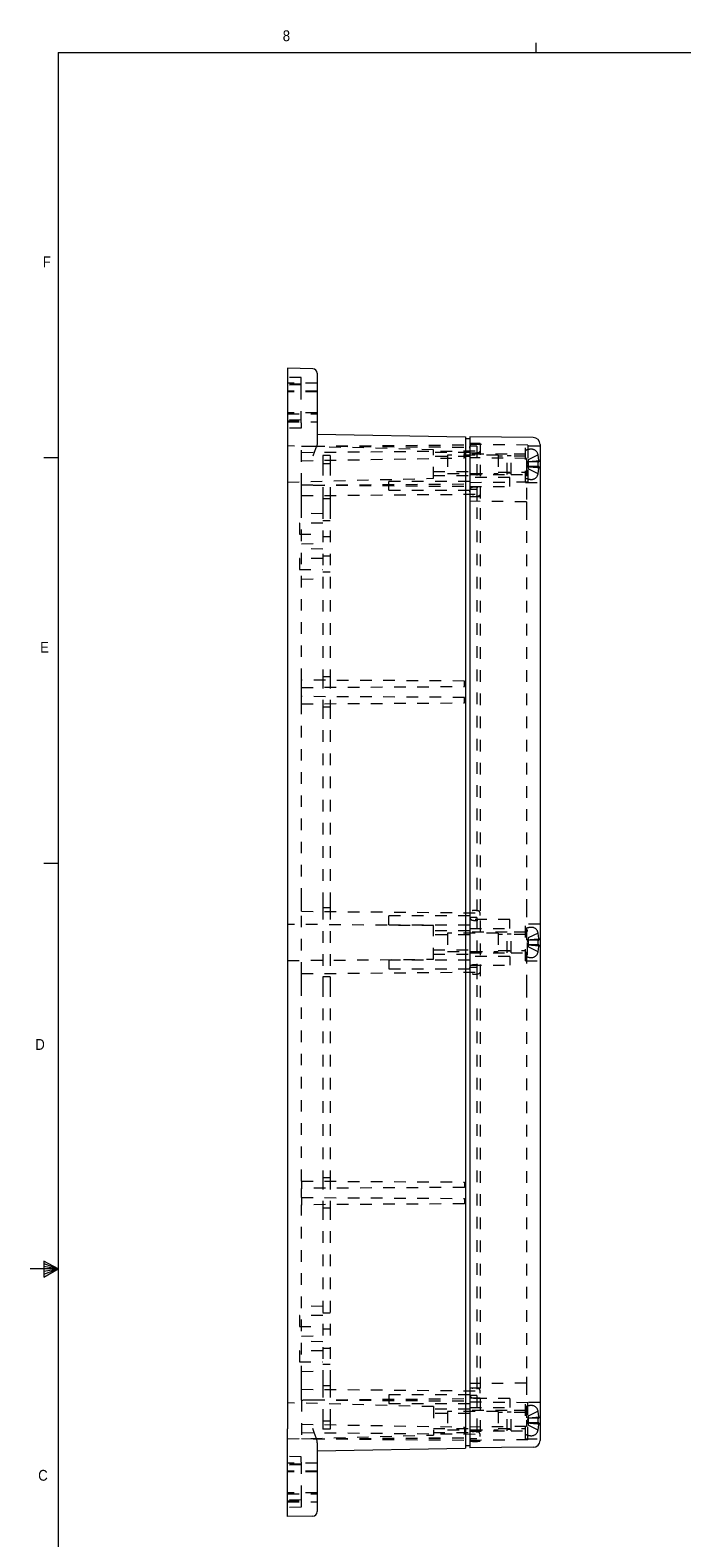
# Model space of a CAD drawing. Header units: inches. Extents: x 0.3 to 33.9, y 0.2 to 21.7.
# Tile 5 of 17: x 0.3 to 5.9, y 8.6 to 21.7. Entities that reach past the tile are written whole.
import ezdxf

# ---------------------------------------------------------------- set-up
doc = ezdxf.new("R2010")
doc.units = ezdxf.units.IN
doc.header["$MEASUREMENT"] = 0
doc.linetypes.add('SLD-Dashed', pattern=[0.075, 0.05, -0.025])
doc.linetypes.add('SLD-Solid', pattern=[0])
doc.styles.add('SLDTEXTSTYLE1', font='GOTHIC.TTF', dxfattribs={"width": 0.913})

msp = doc.modelspace()

# ---------------------------------------------------------------- linework, layer by layer
at = {"color": 7, "linetype": 'SLD-Solid', "lineweight": 0}
for p, q in [((4.6408, 21.464), (4.6408, 21.5488)), ((0.5158, 21.464), (33.5158, 21.464)), ((0.5158, 21.464), (0.5158, 0.464)), ((0.5158, 17.964), (0.3908, 17.964)), ((0.5158, 14.464), (0.3908, 14.464)), ((0.5158, 10.964), (0.2728, 10.964)), ((0.3918, 11.0295), (0.3918, 10.8907)), ((0.5158, 10.964), (0.3918, 11.0295)), ((0.3918, 11.011), (0.5158, 10.964)), ((0.3918, 10.9871), (0.5158, 10.964)), ((0.3918, 10.8907), (0.5158, 10.964)), ((0.3918, 10.918), (0.5158, 10.964)), ((0.3918, 10.9447), (0.5158, 10.964))]:
    msp.add_line(p, q, dxfattribs=at)
at = {"color": 7, "linetype": 'SLD-Solid', "lineweight": 15}
for p, q in [((2.7121, 18.7347), (2.4949, 18.7385)), ((2.4949, 18.7385), (2.4949, 18.5926)), ((2.7508, 18.6953), (2.7508, 18.5814)), ((2.4949, 18.5926), (2.4949, 17.9799)), ((2.7508, 18.5814), (2.7508, 18.1001)), ((2.7508, 18.1703), (4.0299, 18.1479)), ((4.0299, 18.1479), (4.0299, 17.9119)), ((4.0692, 18.1282), (4.0299, 18.1282)), ((4.0692, 18.1454), (4.0692, 17.9094)), ((4.6168, 18.1401), (4.0692, 18.1454)), ((2.4949, 17.9799), (2.4949, 17.9119)), ((4.6752, 18.0811), (4.6752, 17.9094)), ((2.4949, 17.9119), (2.4949, 9.6509)), ((4.0299, 17.9119), (4.0299, 9.6509)), ((4.0692, 17.9094), (4.0692, 9.6534)), ((4.6752, 17.9094), (4.6752, 9.6534)), ((2.4949, 9.6509), (2.4949, 9.5829)), ((4.0299, 9.6509), (4.0299, 9.4149)), ((4.0692, 9.6534), (4.0692, 9.4174)), ((4.6752, 9.6534), (4.6752, 9.4817)), ((2.4949, 8.9703), (2.4949, 9.5829)), ((2.7508, 9.4627), (2.7508, 8.9814)), ((2.7508, 9.3926), (4.0299, 9.4149)), ((4.0692, 9.4346), (4.0299, 9.4346)), ((4.6168, 9.4227), (4.0692, 9.4174)), ((2.7508, 8.9814), (2.7508, 8.8675)), ((2.4949, 8.8244), (2.4949, 8.9703)), ((2.7121, 8.8282), (2.4949, 8.8244))]:
    msp.add_line(p, q, dxfattribs=at)
at = {"color": 7, "linetype": 'SLD-Dashed', "lineweight": 0}
for p, q in [((2.613, 18.6577), (2.4949, 18.6597)), ((2.613, 18.5717), (2.613, 18.6577)), ((2.7508, 18.6105), (2.4949, 18.6105)), ((2.613, 18.6027), (2.4949, 18.6007)), ((2.613, 18.5949), (2.4949, 18.5928)), ((2.7508, 18.5416), (2.4949, 18.5416)), ((2.7508, 18.5338), (2.4949, 18.5338)), ((2.613, 18.2688), (2.613, 18.5717)), ((2.7508, 18.3527), (2.4949, 18.3527)), ((2.4949, 18.3448), (2.7508, 18.3448)), ((2.613, 18.2915), (2.4949, 18.2936)), ((2.4949, 18.2857), (2.613, 18.2837)), ((2.4949, 18.2759), (2.7508, 18.2759)), ((2.613, 18.2688), (2.613, 18.2218)), ((2.613, 18.2218), (2.4949, 18.2197)), ((3.7542, 18.035), (2.4949, 18.0679)), ((2.6149, 18.0652), (2.7158, 18.0661)), ((2.6149, 17.7316), (2.6149, 18.0652)), ((2.6149, 18.0127), (4.1283, 18.0259)), ((2.6149, 17.9404), (4.0213, 17.965)), ((2.7158, 18.0661), (4.0692, 18.0779)), ((2.7158, 18.0661), (4.0692, 18.0582)), ((2.7158, 18.0661), (4.0692, 18.0567)), ((2.8624, 17.9843), (2.7999, 17.9843)), ((2.7999, 17.9843), (2.7999, 17.9119)), ((2.8624, 17.9843), (2.8624, 17.9119)), ((3.7542, 17.7889), (3.7542, 18.035)), ((4.0692, 18.0119), (3.7542, 18.0119)), ((4.0692, 18.0119), (3.7542, 18.0119)), ((4.0692, 17.9769), (3.7542, 17.9769)), ((3.877, 17.9882), (3.877, 17.8307)), ((4.314, 17.9882), (3.877, 17.9882)), ((4.0213, 17.965), (4.0213, 18.025)), ((4.1592, 18.0898), (4.0692, 18.0898)), ((4.5702, 18.0756), (4.0692, 18.0804)), ((4.1283, 18.0659), (4.0692, 18.0659)), ((4.1592, 18.0048), (4.0692, 18.0048)), ((4.3902, 17.9979), (4.0692, 17.9979)), ((4.5572, 17.9607), (4.0692, 17.9654)), ((4.1283, 18.0659), (4.1283, 17.9119)), ((4.1592, 18.0898), (4.1592, 17.9059)), ((4.314, 17.9882), (4.314, 17.8307)), ((4.5502, 17.9783), (4.314, 17.9783)), ((4.3902, 17.8209), (4.3902, 17.9979)), ((4.4242, 17.9819), (4.3902, 17.9819)), ((4.4242, 17.8209), (4.4242, 17.9979)), ((4.5502, 17.9979), (4.4242, 17.9979)), ((4.5502, 17.7519), (4.5502, 18.0669)), ((4.6752, 18.0669), (4.5502, 18.0669)), ((4.5702, 18.0756), (4.5702, 18.063)), ((4.5702, 18.063), (4.5702, 17.7675)), ((4.658, 17.9909), (4.5723, 17.9481)), ((4.6644, 17.9432), (4.658, 17.9909)), ((2.8624, 17.9137), (2.7999, 17.9137)), ((2.7999, 17.9119), (2.7999, 17.6103)), ((2.8624, 17.9119), (2.8624, 17.6103)), ((3.7542, 17.847), (4.0692, 17.847)), ((4.1283, 17.9119), (4.1283, 17.6919)), ((4.1592, 17.9059), (4.1592, 17.7148)), ((4.314, 17.8405), (4.5502, 17.8405)), ((4.3902, 17.8369), (4.4242, 17.8369)), ((4.5572, 17.9607), (4.5572, 17.9063)), ((4.5572, 17.9063), (4.5572, 17.5857)), ((4.5723, 17.9394), (4.5625, 17.9094)), ((4.5625, 17.9094), (4.5723, 17.8794)), ((4.5723, 17.9481), (4.5723, 17.9316)), ((4.5723, 17.9316), (4.5723, 17.9297)), ((4.658, 17.9297), (4.5723, 17.9297)), ((4.5723, 17.9297), (4.5723, 17.8892)), ((4.658, 17.8892), (4.5723, 17.8892)), ((4.5723, 17.8892), (4.5723, 17.8873)), ((4.5723, 17.8873), (4.5723, 17.8707)), ((4.658, 17.828), (4.5723, 17.8707)), ((4.658, 17.9297), (4.6644, 17.9297)), ((4.658, 17.8892), (4.658, 17.9297)), ((4.6644, 17.8892), (4.658, 17.8892)), ((4.658, 17.828), (4.6644, 17.8757)), ((4.6644, 17.9432), (4.6644, 17.9297)), ((4.6644, 17.8892), (4.6644, 17.8757)), ((2.4949, 17.7559), (3.7542, 17.7889)), ((2.6149, 17.6387), (2.6149, 17.7316)), ((2.7158, 17.7307), (4.0692, 17.7401)), ((2.7158, 17.7307), (4.0692, 17.7189)), ((3.3692, 17.6868), (3.3692, 17.7618)), ((4.0692, 17.7618), (3.3692, 17.7618)), ((3.7542, 17.8119), (4.0692, 17.8119)), ((3.7542, 17.8119), (4.0692, 17.8119)), ((3.877, 17.8307), (4.314, 17.8307)), ((4.0692, 17.8209), (4.3902, 17.8209)), ((4.4142, 17.7954), (4.0692, 17.7954)), ((4.5702, 17.7553), (4.0692, 17.7504)), ((4.0692, 17.7184), (4.4142, 17.7184)), ((4.1592, 17.7148), (4.0692, 17.7148)), ((4.1592, 17.7148), (4.1592, 17.5314)), ((4.4142, 17.7184), (4.4142, 17.7954)), ((4.4242, 17.8209), (4.5502, 17.8209)), ((4.5502, 17.7519), (4.6752, 17.7519)), ((4.5702, 17.7675), (4.5702, 17.7553)), ((2.6149, 17.6387), (4.1283, 17.6519)), ((2.6149, 17.5379), (2.6149, 17.6387)), ((2.8624, 17.6103), (2.7999, 17.6103)), ((2.7999, 17.6103), (2.7999, 17.5379)), ((2.8624, 17.6103), (2.8624, 17.5379)), ((3.3692, 17.6868), (4.0692, 17.6868)), ((4.1283, 17.6919), (4.0692, 17.6919)), ((4.1592, 17.6298), (4.0692, 17.6298)), ((4.5572, 17.5857), (4.0692, 17.5904)), ((4.1283, 17.6919), (4.1283, 17.5379)), ((4.5572, 17.5857), (4.5572, 17.5314)), ((2.6149, 16.046), (2.6149, 17.5379)), ((2.7999, 17.4812), (2.6149, 17.486)), ((2.7999, 17.5379), (2.7999, 16.075)), ((2.8624, 17.5379), (2.8624, 16.075)), ((4.1283, 17.5379), (4.1283, 14.1514)), ((4.1592, 17.5314), (4.1592, 14.1554)), ((4.5572, 17.5314), (4.5572, 14.1554)), ((2.5969, 17.4022), (2.5969, 17.3072)), ((2.7999, 17.4022), (2.5969, 17.4022)), ((2.8624, 17.4222), (2.7999, 17.4222)), ((2.5969, 17.3072), (2.7999, 17.3072)), ((2.6149, 17.2233), (2.7999, 17.2282)), ((2.7999, 17.2872), (2.8624, 17.2872)), ((2.5969, 17.0974), (2.5969, 17.0024)), ((2.7999, 17.0974), (2.5969, 17.0974)), ((2.7999, 17.1764), (2.6149, 17.1813)), ((2.8624, 17.1174), (2.7999, 17.1174)), ((2.5969, 17.0024), (2.7999, 17.0024)), ((2.6149, 16.9186), (2.7999, 16.9234)), ((2.7999, 16.9824), (2.8624, 16.9824)), ((4.0213, 16.0382), (2.6149, 16.046)), ((2.6149, 15.9833), (2.6149, 16.046)), ((2.8624, 16.075), (2.7999, 16.075)), ((2.7999, 16.075), (2.7999, 15.8129)), ((2.8624, 16.075), (2.8624, 15.8129)), ((4.0213, 15.9912), (4.0213, 16.0382)), ((2.6149, 15.9833), (4.0213, 15.9912)), ((2.6149, 15.9045), (2.6149, 15.9833)), ((4.0213, 15.8967), (2.6149, 15.9045)), ((2.6149, 15.8418), (2.6149, 15.9045)), ((4.0213, 15.8497), (4.0213, 15.8967)), ((2.6149, 15.8418), (4.0213, 15.8497)), ((2.6149, 14.1514), (2.6149, 15.8418)), ((2.8624, 15.8129), (2.7999, 15.8129)), ((2.7999, 15.8129), (2.7999, 14.1514)), ((2.8624, 15.8129), (2.8624, 14.1514)), ((2.6149, 14.0506), (2.6149, 14.1514)), ((2.7999, 14.1514), (2.7999, 14.079)), ((2.8624, 14.079), (2.7999, 14.079)), ((2.7999, 14.079), (2.7999, 13.4838)), ((2.8624, 14.1514), (2.8624, 14.079)), ((2.8624, 14.079), (2.8624, 13.4838)), ((4.1283, 14.1514), (4.1283, 13.9974)), ((4.1592, 14.1554), (4.1592, 13.9721)), ((4.5572, 14.1554), (4.5572, 14.1011)), ((4.5572, 14.1011), (4.5572, 13.4617)), ((3.7542, 13.9264), (2.4949, 13.9374)), ((2.6149, 14.0506), (4.1283, 14.0374)), ((2.6149, 13.5122), (2.6149, 14.0506)), ((3.3692, 13.9349), (3.3692, 14.0099)), ((4.0692, 14.0099), (3.3692, 14.0099)), ((3.3692, 13.9349), (4.0692, 13.9349)), ((4.1283, 13.9974), (4.0692, 13.9974)), ((4.4142, 13.9784), (4.0692, 13.9784)), ((4.1283, 13.9974), (4.1283, 13.5654)), ((4.1592, 13.9721), (4.1592, 13.5908)), ((4.4142, 13.9014), (4.4142, 13.9784)), ((4.5502, 13.6239), (4.5502, 13.9389)), ((4.6752, 13.9389), (4.5502, 13.9389)), ((3.7542, 13.6364), (3.7542, 13.9264)), ((4.0692, 13.8814), (3.7542, 13.8814)), ((4.0692, 13.8814), (3.7542, 13.8814)), ((4.0692, 13.8464), (3.7542, 13.8464)), ((3.877, 13.8602), (3.877, 13.7027)), ((4.314, 13.8602), (3.877, 13.8602)), ((4.0692, 13.9014), (4.4142, 13.9014)), ((4.3902, 13.8699), (4.0692, 13.8699)), ((4.314, 13.8602), (4.314, 13.7027)), ((4.5502, 13.8503), (4.314, 13.8503)), ((4.3902, 13.6929), (4.3902, 13.8699)), ((4.4242, 13.8539), (4.3902, 13.8539)), ((4.4242, 13.6929), (4.4242, 13.8699)), ((4.5502, 13.8699), (4.4242, 13.8699)), ((4.5672, 13.8874), (4.5572, 13.8874)), ((4.5723, 13.8114), (4.5625, 13.7814)), ((4.5672, 13.6754), (4.5672, 13.8874)), ((4.658, 13.8629), (4.5723, 13.8201)), ((4.5723, 13.8201), (4.5723, 13.8036)), ((4.5723, 13.8036), (4.5723, 13.8017)), ((4.658, 13.8017), (4.5723, 13.8017)), ((4.5723, 13.8017), (4.5723, 13.7612)), ((4.6644, 13.8152), (4.658, 13.8629)), ((4.658, 13.8017), (4.6644, 13.8017)), ((4.658, 13.7612), (4.658, 13.8017)), ((4.6644, 13.8152), (4.6644, 13.8017)), ((3.7542, 13.7165), (4.0692, 13.7165)), ((3.7542, 13.6814), (4.0692, 13.6814)), ((3.7542, 13.6814), (4.0692, 13.6814)), ((3.877, 13.7027), (4.314, 13.7027)), ((4.0692, 13.6929), (4.3902, 13.6929)), ((4.314, 13.7125), (4.5502, 13.7125)), ((4.3902, 13.7089), (4.4242, 13.7089)), ((4.4242, 13.6929), (4.5502, 13.6929)), ((4.5572, 13.6754), (4.5672, 13.6754)), ((4.5625, 13.7814), (4.5723, 13.7514)), ((4.658, 13.7612), (4.5723, 13.7612)), ((4.5723, 13.7612), (4.5723, 13.7593)), ((4.5723, 13.7593), (4.5723, 13.7427)), ((4.658, 13.7), (4.5723, 13.7427)), ((4.6644, 13.7612), (4.658, 13.7612)), ((4.658, 13.7), (4.6644, 13.7477)), ((4.6644, 13.7612), (4.6644, 13.7477)), ((2.4949, 13.6254), (3.7542, 13.6364)), ((3.3692, 13.6279), (3.3692, 13.5529)), ((4.0692, 13.6279), (3.3692, 13.6279)), ((3.3692, 13.5529), (4.0692, 13.5529)), ((4.4142, 13.6614), (4.0692, 13.6614)), ((4.0692, 13.5844), (4.4142, 13.5844)), ((4.1283, 13.5654), (4.0692, 13.5654)), ((4.1283, 13.5654), (4.1283, 13.4114)), ((4.1592, 13.5908), (4.1592, 13.4074)), ((4.4142, 13.6614), (4.4142, 13.5844)), ((4.5502, 13.6239), (4.6752, 13.6239)), ((2.6149, 13.5122), (4.1283, 13.5254)), ((2.6149, 13.4114), (2.6149, 13.5122)), ((2.6149, 11.721), (2.6149, 13.4114)), ((2.8624, 13.4838), (2.7999, 13.4838)), ((2.7999, 13.4838), (2.7999, 13.4114)), ((2.7999, 13.4114), (2.7999, 11.75)), ((2.8624, 13.4838), (2.8624, 13.4114)), ((2.8624, 13.4114), (2.8624, 11.75)), ((4.1283, 13.4114), (4.1283, 10.0249)), ((4.1592, 13.4074), (4.1592, 10.0314)), ((4.5572, 13.4617), (4.5572, 13.4074)), ((4.5572, 13.4074), (4.5572, 10.0314)), ((2.6149, 11.721), (4.0213, 11.7132)), ((2.6149, 11.721), (2.6149, 11.6583)), ((2.8624, 11.75), (2.7999, 11.75)), ((2.7999, 11.75), (2.7999, 11.4879)), ((2.8624, 11.75), (2.8624, 11.4879)), ((4.0213, 11.6662), (2.6149, 11.6583)), ((2.6149, 11.5795), (2.6149, 11.6583)), ((4.0213, 11.7132), (4.0213, 11.6662)), ((2.6149, 11.5795), (4.0213, 11.5717)), ((2.6149, 11.5795), (2.6149, 11.5168)), ((4.0213, 11.5247), (2.6149, 11.5168)), ((2.6149, 10.0249), (2.6149, 11.5168)), ((2.8624, 11.4879), (2.7999, 11.4879)), ((2.7999, 11.4879), (2.7999, 10.0249)), ((2.8624, 11.4879), (2.8624, 10.0249)), ((4.0213, 11.5717), (4.0213, 11.5247)), ((2.5969, 10.5604), (2.5969, 10.4654)), ((2.7999, 10.5604), (2.5969, 10.5604)), ((2.7999, 10.6394), (2.6149, 10.6443)), ((2.8624, 10.5804), (2.7999, 10.5804)), ((2.5969, 10.4654), (2.7999, 10.4654)), ((2.7999, 10.4454), (2.8624, 10.4454)), ((2.6149, 10.3816), (2.7999, 10.3864)), ((2.7999, 10.3347), (2.6149, 10.3395)), ((2.5969, 10.2557), (2.5969, 10.1607)), ((2.7999, 10.2557), (2.5969, 10.2557)), ((2.5969, 10.1607), (2.7999, 10.1607)), ((2.8624, 10.2757), (2.7999, 10.2757)), ((2.6149, 10.0768), (2.7999, 10.0817)), ((2.6149, 9.9241), (2.6149, 10.0249)), ((2.7999, 10.1407), (2.8624, 10.1407)), ((2.7999, 10.0249), (2.7999, 9.9525)), ((2.8624, 10.0249), (2.8624, 9.9525)), ((4.1283, 10.0249), (4.1283, 9.8709)), ((4.1592, 10.0314), (4.1592, 9.8481)), ((4.5572, 10.0314), (4.5572, 9.9771)), ((2.6149, 9.9241), (4.1283, 9.9109)), ((2.6149, 9.8312), (2.6149, 9.9241)), ((2.8624, 9.9525), (2.7999, 9.9525)), ((2.7999, 9.9525), (2.7999, 9.6509)), ((2.8624, 9.9525), (2.8624, 9.6509)), ((4.5572, 9.9771), (4.0692, 9.9724)), ((4.1592, 9.9331), (4.0692, 9.9331)), ((4.5572, 9.9771), (4.5572, 9.6566)), ((3.7542, 9.774), (2.4949, 9.8069)), ((2.6149, 9.8312), (2.6149, 9.4976)), ((2.7158, 9.8321), (4.0692, 9.8439)), ((2.7158, 9.8321), (4.0692, 9.8228)), ((3.3692, 9.8761), (3.3692, 9.8011)), ((4.0692, 9.8761), (3.3692, 9.8761)), ((3.3692, 9.8011), (4.0692, 9.8011)), ((3.7542, 9.774), (3.7542, 9.5279)), ((4.1283, 9.8709), (4.0692, 9.8709)), ((4.1592, 9.8481), (4.0692, 9.8481)), ((4.4142, 9.8444), (4.0692, 9.8444)), ((4.5702, 9.8076), (4.0692, 9.8124)), ((4.0692, 9.7674), (4.4142, 9.7674)), ((4.1283, 9.8709), (4.1283, 9.6509)), ((4.1592, 9.8481), (4.1592, 9.6569)), ((4.4142, 9.8444), (4.4142, 9.7674)), ((4.5502, 9.4959), (4.5502, 9.8109)), ((4.6752, 9.8109), (4.5502, 9.8109)), ((4.5702, 9.7954), (4.5702, 9.8076)), ((4.5702, 9.4999), (4.5702, 9.7954)), ((2.7999, 9.6509), (2.7999, 9.5785)), ((2.8624, 9.6492), (2.7999, 9.6492)), ((2.8624, 9.6509), (2.8624, 9.5785)), ((4.0692, 9.7509), (3.7542, 9.7509)), ((4.0692, 9.7509), (3.7542, 9.7509)), ((4.0692, 9.7159), (3.7542, 9.7159)), ((3.877, 9.7322), (3.877, 9.5747)), ((4.314, 9.7322), (3.877, 9.7322)), ((4.3902, 9.7419), (4.0692, 9.7419)), ((4.1283, 9.6509), (4.1283, 9.4969)), ((4.1592, 9.6569), (4.1592, 9.4731)), ((4.314, 9.7322), (4.314, 9.5747)), ((4.5502, 9.7223), (4.314, 9.7223)), ((4.3902, 9.5649), (4.3902, 9.7419)), ((4.4242, 9.7259), (4.3902, 9.7259)), ((4.4242, 9.5649), (4.4242, 9.7419)), ((4.5502, 9.7419), (4.4242, 9.7419)), ((4.5572, 9.6566), (4.5572, 9.6021)), ((4.5723, 9.6834), (4.5625, 9.6534)), ((4.5625, 9.6534), (4.5723, 9.6234)), ((4.658, 9.7349), (4.5723, 9.6921)), ((4.5723, 9.6921), (4.5723, 9.6756)), ((4.5723, 9.6756), (4.5723, 9.6737)), ((4.658, 9.6737), (4.5723, 9.6737)), ((4.5723, 9.6737), (4.5723, 9.6332)), ((4.658, 9.6332), (4.5723, 9.6332)), ((4.5723, 9.6332), (4.5723, 9.6313)), ((4.6644, 9.6872), (4.658, 9.7349)), ((4.658, 9.6737), (4.6644, 9.6737)), ((4.658, 9.6332), (4.658, 9.6737)), ((4.6644, 9.6332), (4.658, 9.6332)), ((4.6644, 9.6872), (4.6644, 9.6737)), ((4.6644, 9.6332), (4.6644, 9.6197)), ((2.4949, 9.4949), (3.7542, 9.5279)), ((2.6149, 9.6224), (4.0213, 9.5979)), ((2.6149, 9.5501), (4.1283, 9.5369)), ((2.7158, 9.4967), (4.0692, 9.5062)), ((2.7158, 9.4967), (4.0692, 9.5047)), ((2.8624, 9.5785), (2.7999, 9.5785)), ((3.7542, 9.586), (4.0692, 9.586)), ((3.7542, 9.5509), (4.0692, 9.5509)), ((3.7542, 9.5509), (4.0692, 9.5509)), ((3.877, 9.5747), (4.314, 9.5747)), ((4.0213, 9.5979), (4.0213, 9.5379)), ((4.5572, 9.6021), (4.0692, 9.5974)), ((4.0692, 9.5649), (4.3902, 9.5649)), ((4.1592, 9.5581), (4.0692, 9.5581)), ((4.314, 9.5845), (4.5502, 9.5845)), ((4.3902, 9.5809), (4.4242, 9.5809)), ((4.4242, 9.5649), (4.5502, 9.5649)), ((4.5723, 9.6313), (4.5723, 9.6147)), ((4.658, 9.572), (4.5723, 9.6147)), ((4.658, 9.572), (4.6644, 9.6197)), ((2.6149, 9.4976), (2.7158, 9.4967)), ((2.7158, 9.4967), (4.0692, 9.4849)), ((4.1283, 9.4969), (4.0692, 9.4969)), ((4.5702, 9.4873), (4.0692, 9.4824)), ((4.1592, 9.4731), (4.0692, 9.4731)), ((4.5502, 9.4959), (4.6752, 9.4959)), ((4.5702, 9.4873), (4.5702, 9.4999)), ((2.613, 9.3411), (2.4949, 9.3431)), ((2.7508, 9.287), (2.4949, 9.287)), ((2.613, 9.2792), (2.4949, 9.2771)), ((2.613, 9.2713), (2.4949, 9.2693)), ((2.613, 9.2941), (2.613, 9.3411)), ((2.613, 9.2941), (2.613, 8.9912)), ((2.7508, 9.2181), (2.4949, 9.2181)), ((2.7508, 9.2102), (2.4949, 9.2102)), ((2.7508, 9.0291), (2.4949, 9.0291)), ((2.4949, 9.0212), (2.7508, 9.0212)), ((2.613, 8.9912), (2.613, 8.9052)), ((2.613, 8.968), (2.4949, 8.97)), ((2.4949, 8.9622), (2.613, 8.9601)), ((2.4949, 8.9523), (2.7508, 8.9523)), ((2.613, 8.9052), (2.4949, 8.9031))]:
    msp.add_line(p, q, dxfattribs=at)
at = {"color": 7, "linetype": 'SLD-Solid', "lineweight": 15}
for centre, radius, start, end in [((2.7114, 18.6953), 0.0394, 0, 89), ((4.6162, 18.0811), 0.059, 0, 89.446), ((4.6162, 9.4817), 0.059, 270.554, 0), ((2.7114, 8.8675), 0.0394, 271, 0)]:
    msp.add_arc(centre, radius, start, end, dxfattribs=at)
at = {"color": 7, "linetype": 'SLD-Dashed', "lineweight": 0}
for centre, radius, start, end in [((4.6, 17.9293), 0.1106, 90, 116.715), ((4.6, 17.9809), 0.0591, 19.02617, 90), ((4.5069, 17.9488), 0.1575, 15.56925, 19.02617), ((4.6, 17.8896), 0.1106, 243.285, 270), ((4.6, 17.838), 0.0591, 270, 340.97383), ((4.5069, 17.8701), 0.1575, 340.97383, 344.44513), ((4.6, 13.8013), 0.1106, 90, 116.715), ((4.6, 13.8529), 0.0591, 19.02617, 90), ((4.5069, 13.8208), 0.1575, 15.56925, 19.02617), ((4.6, 13.71), 0.0591, 270, 340.97383), ((4.5069, 13.7421), 0.1575, 340.97383, 344.44513), ((4.6, 13.7616), 0.1106, 243.285, 270), ((4.6, 9.6733), 0.1106, 90, 116.715), ((4.6, 9.7249), 0.0591, 19.02617, 90), ((4.5069, 9.6928), 0.1575, 15.56925, 19.02617), ((4.6, 9.6336), 0.1106, 243.285, 270), ((4.6, 9.582), 0.0591, 270, 340.97383), ((4.5069, 9.6141), 0.1575, 340.97383, 344.44513)]:
    msp.add_arc(centre, radius, start, end, dxfattribs=at)
at = {"color": 7, "linetype": 'SLD-Solid', "lineweight": 15}
for points in [[(2.7508, 18.1001), (2.7508, 18.0915), (2.7492, 18.0824), (2.7444, 18.0634), (2.7411, 18.0534), (2.7338, 18.033), (2.7297, 18.0226), (2.7233, 18.0066), (2.7211, 18.0011), (2.7166, 17.9902), (2.7144, 17.9845), (2.7121, 17.979)], [(2.7508, 9.4627), (2.7508, 9.4714), (2.7492, 9.4804), (2.7444, 9.4995), (2.7411, 9.5095), (2.7338, 9.5299), (2.7297, 9.5403), (2.7233, 9.5563), (2.7211, 9.5617), (2.7166, 9.5727), (2.7144, 9.5783), (2.7121, 9.5839)]]:
    msp.add_open_spline(points, degree=3, knots=[0, 0, 0, 0, 0.25, 0.25, 0.5, 0.5, 0.75, 0.75, 0.875, 0.875, 1, 1, 1, 1], dxfattribs=at)
at = {"color": 7, "linetype": 'SLD-Dashed', "lineweight": 0}
for points, knots in [([(4.0692, 18.0473), (4.0693, 18.0557), (4.0693, 18.0663), (4.0738, 18.0781), (4.0781, 18.0835), (4.0852, 18.0872), (4.0975, 18.0895), (4.1128, 18.09), (4.129, 18.0895), (4.1415, 18.0873), (4.151, 18.0822), (4.1566, 18.0732), (4.159, 18.0613), (4.1592, 18.0524), (4.1592, 18.0473)], [0, 0, 0, 0, 0.1665815, 0.2114633, 0.2510879, 0.3032629, 0.3671961, 0.5031422, 0.6103379, 0.692701, 0.7577092, 0.8208989, 0.8983656, 1, 1, 1, 1]), ([(4.1592, 18.0473), (4.1592, 18.0422), (4.159, 18.0333), (4.1566, 18.0214), (4.151, 18.0124), (4.1415, 18.0073), (4.129, 18.0051), (4.1114, 18.0046), (4.0954, 18.0049), (4.0833, 18.0083), (4.0773, 18.0119), (4.0727, 18.0182), (4.0694, 18.0304), (4.0693, 18.0404), (4.0692, 18.0473)], [0, 0, 0, 0, 0.1016255, 0.1790853, 0.2422694, 0.3072719, 0.3896277, 0.4968139, 0.6619311, 0.7084728, 0.7488583, 0.7998277, 0.8616335, 1, 1, 1, 1]), ([(4.5723, 17.9316), (4.5909, 17.9333), (4.6216, 17.9361), (4.6523, 17.9387), (4.6644, 17.9397)], [0, 0, 0, 0, 0.6066371, 1, 1, 1, 1]), ([(4.6644, 17.8791), (4.6418, 17.8811), (4.6111, 17.8837), (4.5804, 17.8865), (4.5723, 17.8873)], [0, 0, 0, 0, 0.7368804, 1, 1, 1, 1]), ([(4.0692, 17.6723), (4.0693, 17.6807), (4.0693, 17.6913), (4.0738, 17.7031), (4.0781, 17.7085), (4.0852, 17.7122), (4.0975, 17.7145), (4.1128, 17.715), (4.129, 17.7145), (4.1415, 17.7123), (4.151, 17.7072), (4.1566, 17.6982), (4.159, 17.6863), (4.1592, 17.6774), (4.1592, 17.6723)], [0, 0, 0, 0, 0.16658153, 0.21146334, 0.25108786, 0.30326287, 0.36719608, 0.50314223, 0.61033789, 0.69270098, 0.7577092, 0.8208989, 0.89836556, 1, 1, 1, 1]), ([(4.1592, 17.6723), (4.1592, 17.6672), (4.159, 17.6583), (4.1566, 17.6464), (4.151, 17.6374), (4.1415, 17.6323), (4.129, 17.6301), (4.1114, 17.6296), (4.0954, 17.6299), (4.0833, 17.6333), (4.0773, 17.6369), (4.0727, 17.6432), (4.0694, 17.6554), (4.0693, 17.6654), (4.0692, 17.6723)], [0, 0, 0, 0, 0.1016255, 0.1790853, 0.2422694, 0.3072719, 0.3896277, 0.4968139, 0.6619311, 0.7084728, 0.7488583, 0.7998277, 0.8616335, 1, 1, 1, 1]), ([(4.1592, 14.0146), (4.1592, 14.0196), (4.159, 14.0285), (4.1566, 14.0404), (4.151, 14.0494), (4.1415, 14.0546), (4.129, 14.0568), (4.1114, 14.0572), (4.0954, 14.057), (4.0833, 14.0536), (4.0773, 14.05), (4.0727, 14.0436), (4.0694, 14.0314), (4.0693, 14.0214), (4.0692, 14.0146)], [0, 0, 0, 0, 0.1016255, 0.1790853, 0.2422694, 0.3072719, 0.3896277, 0.4968139, 0.6619311, 0.7084728, 0.7488583, 0.7998277, 0.8616335, 1, 1, 1, 1]), ([(4.0692, 14.0146), (4.0693, 14.0062), (4.0693, 13.9955), (4.0738, 13.9837), (4.0781, 13.9784), (4.0852, 13.9747), (4.0975, 13.9723), (4.1128, 13.9719), (4.129, 13.9723), (4.1415, 13.9745), (4.151, 13.9797), (4.1566, 13.9887), (4.159, 14.0006), (4.1592, 14.0095), (4.1592, 14.0146)], [0, 0, 0, 0, 0.16658153, 0.21146334, 0.25108786, 0.30326287, 0.36719608, 0.50314223, 0.61033789, 0.69270098, 0.7577092, 0.8208989, 0.89836556, 1, 1, 1, 1]), ([(4.5723, 13.8036), (4.5909, 13.8053), (4.6216, 13.8081), (4.6523, 13.8107), (4.6644, 13.8117)], [0, 0, 0, 0, 0.6066371, 1, 1, 1, 1]), ([(4.6644, 13.7511), (4.6418, 13.7531), (4.6111, 13.7557), (4.5804, 13.7585), (4.5723, 13.7593)], [0, 0, 0, 0, 0.7368804, 1, 1, 1, 1]), ([(4.0692, 13.5483), (4.0693, 13.5567), (4.0693, 13.5673), (4.0738, 13.5791), (4.0781, 13.5845), (4.0852, 13.5882), (4.0975, 13.5906), (4.1128, 13.591), (4.129, 13.5905), (4.1415, 13.5883), (4.151, 13.5832), (4.1566, 13.5742), (4.159, 13.5623), (4.1592, 13.5534), (4.1592, 13.5483)], [0, 0, 0, 0, 0.16658153, 0.21146334, 0.25108786, 0.30326287, 0.36719608, 0.50314223, 0.61033789, 0.69270098, 0.7577092, 0.8208989, 0.89836556, 1, 1, 1, 1]), ([(4.1592, 13.5483), (4.1592, 13.5433), (4.159, 13.5344), (4.1566, 13.5224), (4.151, 13.5135), (4.1415, 13.5083), (4.129, 13.5061), (4.1114, 13.5057), (4.0954, 13.5059), (4.0833, 13.5093), (4.0773, 13.5129), (4.0727, 13.5192), (4.0694, 13.5314), (4.0693, 13.5414), (4.0692, 13.5483)], [0, 0, 0, 0, 0.1016255, 0.1790853, 0.2422694, 0.3072719, 0.3896277, 0.4968139, 0.6619311, 0.7084728, 0.7488583, 0.7998277, 0.8616335, 1, 1, 1, 1]), ([(4.1592, 9.8906), (4.1592, 9.8956), (4.159, 9.9045), (4.1566, 9.9164), (4.151, 9.9254), (4.1415, 9.9306), (4.129, 9.9328), (4.1114, 9.9332), (4.0954, 9.933), (4.0833, 9.9296), (4.0773, 9.926), (4.0727, 9.9196), (4.0694, 9.9074), (4.0693, 9.8975), (4.0692, 9.8906)], [0, 0, 0, 0, 0.1016255, 0.1790853, 0.2422694, 0.3072719, 0.3896277, 0.4968139, 0.6619311, 0.7084728, 0.7488583, 0.7998277, 0.8616335, 1, 1, 1, 1]), ([(4.0692, 9.8906), (4.0693, 9.8822), (4.0693, 9.8715), (4.0738, 9.8597), (4.0781, 9.8544), (4.0852, 9.8507), (4.0975, 9.8483), (4.1128, 9.8479), (4.129, 9.8483), (4.1415, 9.8505), (4.151, 9.8557), (4.1566, 9.8647), (4.159, 9.8766), (4.1592, 9.8855), (4.1592, 9.8906)], [0, 0, 0, 0, 0.16658153, 0.21146334, 0.25108786, 0.30326287, 0.36719608, 0.50314223, 0.61033789, 0.69270098, 0.7577092, 0.8208989, 0.89836556, 1, 1, 1, 1]), ([(4.5723, 9.6756), (4.5909, 9.6773), (4.6216, 9.6801), (4.6523, 9.6827), (4.6644, 9.6837)], [0, 0, 0, 0, 0.6066371, 1, 1, 1, 1]), ([(4.1592, 9.5156), (4.1592, 9.5206), (4.159, 9.5295), (4.1566, 9.5414), (4.151, 9.5504), (4.1415, 9.5556), (4.129, 9.5578), (4.1114, 9.5582), (4.0954, 9.558), (4.0833, 9.5546), (4.0773, 9.551), (4.0727, 9.5446), (4.0694, 9.5324), (4.0693, 9.5225), (4.0692, 9.5156)], [0, 0, 0, 0, 0.1016255, 0.1790853, 0.2422694, 0.3072719, 0.3896277, 0.4968139, 0.6619311, 0.7084728, 0.7488583, 0.7998277, 0.8616335, 1, 1, 1, 1]), ([(4.0692, 9.5156), (4.0693, 9.5072), (4.0693, 9.4965), (4.0738, 9.4847), (4.0781, 9.4794), (4.0852, 9.4757), (4.0975, 9.4733), (4.1128, 9.4729), (4.129, 9.4733), (4.1415, 9.4755), (4.151, 9.4807), (4.1566, 9.4897), (4.159, 9.5016), (4.1592, 9.5105), (4.1592, 9.5156)], [0, 0, 0, 0, 0.1665815, 0.2114633, 0.2510879, 0.3032629, 0.3671961, 0.5031422, 0.6103379, 0.692701, 0.7577092, 0.8208989, 0.8983656, 1, 1, 1, 1]), ([(4.6644, 9.6231), (4.6418, 9.6251), (4.6111, 9.6277), (4.5804, 9.6305), (4.5723, 9.6313)], [0, 0, 0, 0, 0.7368804, 1, 1, 1, 1])]:
    msp.add_open_spline(points, degree=3, knots=knots, dxfattribs=at)
for points in [[(2.6149, 17.7316), (2.6485, 17.7313), (2.6822, 17.731), (2.7158, 17.7307)], [(2.6149, 9.8312), (2.6485, 9.8315), (2.6822, 9.8318), (2.7158, 9.8321)]]:
    msp.add_open_spline(points, degree=3, dxfattribs=at)

# ---------------------------------------------------------------- texts
at = {"color": 7, "linetype": 'Continuous', "lineweight": 0, "char_height": 0.0937, "attachment_point": 1, "style": 'SLDTEXTSTYLE1'}
for s, insert in [('8', (2.4533, 21.6561)), ('F', (0.3816, 19.7047)), ('E', (0.3589, 16.3767)), ('D', (0.3167, 12.9478)), ('C', (0.3421, 9.228))]:
    msp.add_mtext(s, dxfattribs=dict(at, insert=insert))

doc.saveas('drawing.dxf')
